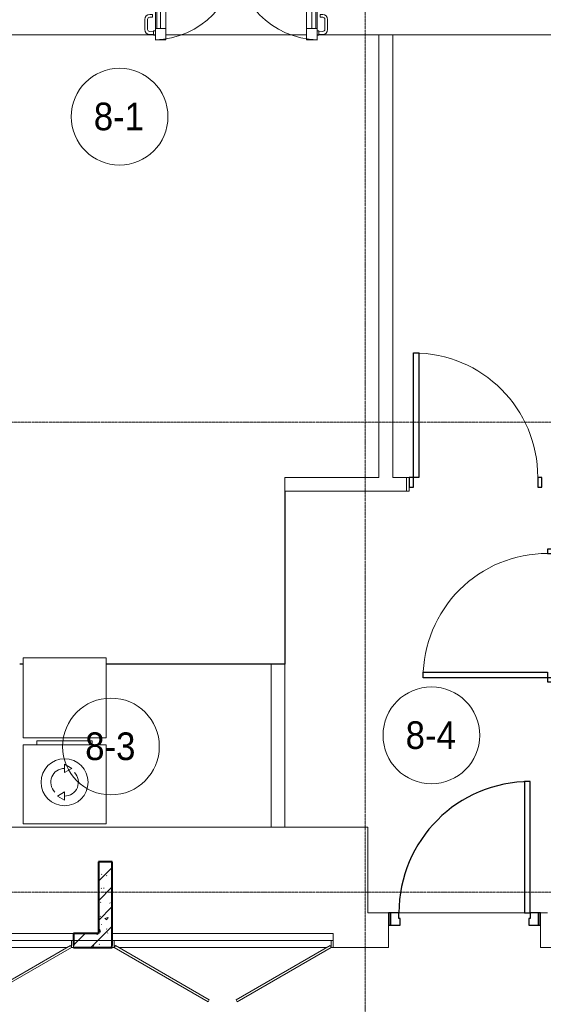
# Model space of a CAD drawing. Header units: millimetres. Extents: x 5617 to 106320, y 7718 to 217672.
# Tile 26 of 44: x 44287 to 48077, y 69989 to 77110. Entities that reach past the tile are written whole.
import ezdxf

# ---------------------------------------------------------------- set-up
doc = ezdxf.new("R2010")
doc.units = ezdxf.units.MM
doc.linetypes.add('ADSK_Линия сетки', pattern=[25, 20, -2.5, 0, -2.5])
doc.linetypes.add('Линия сетки', pattern=[25, 20, -2.5, 0, -2.5])
for name, color, linetype, lineweight in [('Двери', 7, 'Continuous', 18), ('Каркас несущий', 7, 'Continuous', 18), ('Каркас_Импост', 7, 'Continuous', 30), ('Марки помещений', 7, 'Continuous', 20), ('Мебель', 7, 'Continuous', 18), ('Монтажный зазор', 7, 'Continuous', 30), ('Оси', 7, 'Continuous', 9), ('Панели витража', 7, 'Continuous', 18), ('Панель', 7, 'Continuous', 30), ('Перекрытия', 7, 'Continuous', 18), ('Стены', 7, 'Continuous', 18), ('Стены разрез', 7, 'Continuous', 40), ('Электрооборудование', 7, 'Continuous', 18)]:
    doc.layers.add(name, color=color, linetype=linetype, lineweight=lineweight)
doc.styles.add('Arial_4', font='arial.ttf', dxfattribs={"width": 0.9, "height": 200})
pattern_1 = [(50, (0, 0), (218.62117, -19.1268), [22.86, -251.46]), (355, (0, 0), (-42.2919, 229.2684), [18.288, -201.168]), (100.451, (18.22, -1.6), (176.3311, 210.13963), [19.428, -213.708]), (46.184, (0, 60.96), (325.29495, -50.4516), [34.29, -377.19]), (96.636, (27.1, 56.76), (284.883, 296.9127), [29.142, -320.562]), (351.184, (0, 60.96), (284.8858, 296.9107), [27.432, -301.752]), (21, (30.48, 45.72), (181.93753, -122.7183), [22.86, -251.46]), (326, (30.48, 45.72), (74.1622, 221.0262), [18.288, -201.168]), (71.451, (45.64, 35.5), (256.10035, 98.30526), [19.428, -213.708]), (37.5, (0, 0), (3.70639, 101.465895), [3.353, -195.377, 3.353, -200.863, -201.93]), (37.5, (0, 0), (3.70639, 101.465895), [-402.946, 3.353, -198.577]), (7.5, (0, 0), (80.18358, 120.21653), [3.353, -113.081, 3.353, -190.805, -76.962]), (7.5, (0, 0), (80.18358, 120.21653), [-310.591, 3.353, -73.609]), (327.5, (-67.97, 0), (162.70865, -6.87497), [3.353, -72.847, 3.353, -234.391, -315.468]), (327.5, (-67.97, 0), (162.70865, -6.87497), [-313.944, 3.353, -312.115]), (317.5, (-98.45, 0), (177.75468, 30.51183), [3.353, -95.707, 3.353, -154.534, -224.028]), (317.5, (-98.45, 0), (177.75468, 30.51183), [-256.946, 3.353, -220.675])]
pattern_2 = [(45, (0, 0), (-70.71068, 70.71068), [])]

# ---------------------------------------------------------------- blocks, each defined once
blk = doc.blocks.new('MR_Зона обслуживания - MR_Зона обслуживания-2560098-МКСС_K1_L21_67_500_')
at = {"layer": 'Мебель', "color": 254, "lineweight": 9, "true_color": 0xcccccc}
for p, q in [((300, 580), (-300, 580)), ((-300, 580), (-300, 0)), ((300, 0), (300, 580)), ((-300, 0), (300, 0))]:
    blk.add_line(p, q, dxfattribs=at)
blk = doc.blocks.new('A_DOR_Door - Вн_3_Одинарная_1000x2100-2944671-МКСС_K1_L21_67_500_')
at = {"layer": 'Двери', "color": 254, "lineweight": 30, "true_color": 0xcccccc}
for p, q in [((-450, 50), (-450, 950)), ((-450, 950), (-410, 950)), ((-450, 50), (-450, 950)), ((-410, 950), (-410, 50)), ((-480, 50), (-480, -20)), ((-450, 50), (-480, 50)), ((-410, 50), (-450, 50)), ((-450, -20), (-450, 50)), ((480, 50), (450, 50)), ((450, 50), (450, -20)), ((480, -20), (480, 50)), ((-480, -20), (-450, -20)), ((450, -20), (480, -20))]:
    blk.add_line(p, q, dxfattribs=at)
at = {"layer": 'Двери', "color": 254, "lineweight": 9, "true_color": 0xe5e5e5}
blk.add_arc((-450, 50), 900, 360, 90, dxfattribs=at)
blk = doc.blocks.new('A_DOR_Door - Вн_3_Одинарная_1000x2100-2943329-МКСС_K1_L21_67_500_')
at = {"layer": 'Двери', "color": 254, "lineweight": 30, "true_color": 0xcccccc}
for p, q in [((-450, 50), (-450, 950)), ((-450, 950), (-410, 950)), ((-450, 50), (-450, 950)), ((-410, 950), (-410, 50)), ((-480, 50), (-480, -20)), ((-450, 50), (-480, 50)), ((-410, 50), (-450, 50)), ((-450, -20), (-450, 50)), ((480, 50), (450, 50)), ((450, 50), (450, -20)), ((480, -20), (480, 50)), ((-480, -20), (-450, -20)), ((450, -20), (480, -20))]:
    blk.add_line(p, q, dxfattribs=at)
at = {"layer": 'Двери', "color": 254, "lineweight": 9, "true_color": 0xe5e5e5}
blk.add_arc((-450, 50), 900, 360, 90, dxfattribs=at)
blk = doc.blocks.new('101_Дверь_Однопольная - _НЧ_Мет_900х2100_Квартира_Л-3607118-МКСС_K1_L21_67_500_')
at = {"layer": 'Каркас_Импост', "color": 254, "true_color": 0xcccccc}
for p, q in [((-475, 125), (-535, 125)), ((-535, 125), (-535, 35)), ((-475, 85), (-475, 125)), ((-465, 85), (-475, 85)), ((-465, 35), (-465, 85)), ((475, 85), (465, 85)), ((465, 85), (465, 35)), ((535, 125), (475, 125)), ((475, 125), (475, 85)), ((535, 35), (535, 125)), ((-535, 35), (-465, 35)), ((465, 35), (535, 35))]:
    blk.add_line(p, q, dxfattribs=at)
at = {"layer": 'Монтажный зазор', "color": 254, "true_color": 0xcccccc}
for p, q in [((-535, 125), (-550, 125)), ((-550, 125), (-550, 35)), ((-535, 35), (-535, 125)), ((550, 125), (535, 125)), ((535, 125), (535, 35)), ((550, 35), (550, 125)), ((-550, 35), (-535, 35)), ((535, 35), (550, 35))]:
    blk.add_line(p, q, dxfattribs=at)
at = {"layer": 'Панель', "color": 254, "true_color": 0xcccccc}
for p, q in [((475, 1075), (435, 1075)), ((435, 1075), (435, 125)), ((475, 125), (475, 1075)), ((435, 125), (475, 125))]:
    blk.add_line(p, q, dxfattribs=at)
blk.add_arc((475, 125), 950, 90, 180, dxfattribs=at)
blk = doc.blocks.new('101_Лючок доступа_Двупольный - ЛД_П_1350х2100_ПК-3932042-МКСС_K1_L21_67_500_')
at = {"layer": 'Двери', "color": 254, "true_color": 0xcccccc}
for p, q in [((-88.4, 380), (-660, 50)), ((-652.5, 37), (-80.9, 367)), ((-80.9, 367), (-88.4, 380)), ((88.4, 380), (80.9, 367)), ((80.9, 367), (652.5, 37)), ((660, 50), (88.4, 380)), ((-660, 50), (-675, 50)), ((-660, 50), (-652.5, 37)), ((0, 50), (-630, 50)), ((630, 50), (0, 50)), ((652.5, 37), (660, 50)), ((675, 50), (660, 50)), ((675, -50), (-675, -50))]:
    blk.add_line(p, q, dxfattribs=at)
at = {"layer": 'Каркас_Импост', "color": 254, "lineweight": 18, "true_color": 0xcccccc}
for p, q in [((-675, 50), (-660, 50)), ((-675, 50), (-675, 0)), ((-675, 0), (-660, 0)), ((-660, 50), (-660, 0)), ((675, 50), (660, 50)), ((660, 50), (660, 0)), ((660, 0), (675, 0)), ((675, 50), (675, 0))]:
    blk.add_line(p, q, dxfattribs=at)
blk = doc.blocks.new('101_Лючок доступа_Двупольный - ЛД_П_1600х2100-3936484-МКСС_K1_L21_67_500_')
at = {"layer": 'Двери', "color": 254, "true_color": 0xcccccc}
for p, q in [((-105.2, 442.5), (-785, 50)), ((-777.5, 37), (-97.7, 429.5)), ((-97.7, 429.5), (-105.2, 442.5)), ((105.2, 442.5), (97.7, 429.5)), ((97.7, 429.5), (777.5, 37)), ((785, 50), (105.2, 442.5)), ((-785, 50), (-800, 50)), ((-785, 50), (-777.5, 37)), ((0, 50), (-755, 50)), ((755, 50), (0, 50)), ((777.5, 37), (785, 50)), ((800, 50), (785, 50)), ((800, -50), (-800, -50))]:
    blk.add_line(p, q, dxfattribs=at)
at = {"layer": 'Каркас_Импост', "color": 254, "lineweight": 18, "true_color": 0xcccccc}
for p, q in [((-800, 50), (-785, 50)), ((-800, 50), (-800, 0)), ((-800, 0), (-785, 0)), ((-785, 50), (-785, 0)), ((800, 50), (785, 50)), ((785, 50), (785, 0)), ((785, 0), (800, 0)), ((800, 50), (800, 0))]:
    blk.add_line(p, q, dxfattribs=at)
blk = doc.blocks.new('ПР - 1350_100_Оп840-1880-3952350-МКСС_K1_L21_67_500_')
at = {"layer": 'Каркас несущий', "color": 254, "true_color": 0xffcccc}
blk.add_line((-2555, 0), (1515, 0), dxfattribs=at)
blk.add_line((-2555, 0), (1515, 0), dxfattribs=at)
blk = doc.blocks.new('MR_Стиральная машина - Стиральная машина_600-2560097-МКСС_K1_L21_67_500_')
at = {"layer": 'Электрооборудование', "color": 253, "true_color": 0xaaaaaa}
for p, q in [((-300, 570), (300, 570)), ((-300, 0), (-300, 570)), ((-200, 600), (200, 600)), ((-200, 570), (-200, 600)), ((200, 600), (200, 570)), ((300, 570), (300, 0)), ((0, 430), (52, 400)), ((0, 370), (0, 430)), ((52, 400), (0, 370)), ((-52, 200), (0, 230)), ((0, 230), (0, 170)), ((0, 170), (-52, 200)), ((300, 0), (-300, 0))]:
    blk.add_line(p, q, dxfattribs=at)
for radius, start, end in [(170, 0, 180), (100, 90, 225), (100, 270, 45), (170, 180, 0)]:
    blk.add_arc((0, 300), radius, start, end, dxfattribs=at)
blk = doc.blocks.new('135_SLK_K1_AR_rvt-1-МКСС_K1_L21_67_500_')
at = {"layer": 'Стены разрез', "lineweight": 9, "true_color": 0xcccccc}
h = blk.add_hatch(dxfattribs=at)
h.set_pattern_fill('FP_1', color=254, style=0, pattern_type=2)
h.set_pattern_definition(pattern_1)
h.paths.add_polyline_path([(30520, 70500), (30520, 71020), (30420, 71020), (30420, 70500)])
h = blk.add_hatch(dxfattribs=at)
h.set_pattern_fill('FP_3', color=254, style=0, pattern_type=2)
h.set_pattern_definition(pattern_2)
h.paths.add_polyline_path([(30520, 70500), (30520, 71020), (30420, 71020), (30420, 70500)])
h = blk.add_hatch(dxfattribs=at)
h.set_pattern_fill('FP_1', color=254, style=0, pattern_type=2)
h.set_pattern_definition(pattern_1)
h.paths.add_polyline_path([(30520, 70400), (30520, 70500), (30240, 70500), (30240, 70400), (30401.1, 70400)])
h.paths.add_polyline_path([(28050, 70400), (28890, 70400), (28890, 70500), (28050, 70500), (28050, 70498.3)])
h = blk.add_hatch(dxfattribs=at)
h.set_pattern_fill('FP_3', color=254, style=0, pattern_type=2)
h.set_pattern_definition(pattern_2)
h.paths.add_polyline_path([(30520, 70400), (30520, 70500), (30240, 70500), (30240, 70400), (30401.1, 70400)])
h.paths.add_polyline_path([(28050, 70400), (28890, 70400), (28890, 70500), (28050, 70500), (28050, 70498.3)])
at = {"layer": 'Перекрытия', "color": 254, "true_color": 0xcccccc}
for p, q in [((30832.5, 77000), (28750, 77000)), ((31927, 77000), (30908, 77000)), ((32450, 77000), (32002.5, 77000)), ((34432.5, 77000), (32550, 77000)), ((32650, 73800), (32670, 73800)), ((32670, 73730), (32670, 73700)), ((32670, 73700), (32650, 73700)), ((31670, 72450), (31770, 72450)), ((29250, 71270), (31670, 71270)), ((31770, 71270), (32370, 71270)), ((32370, 71270), (32370, 70650)), ((32370, 70650), (32520, 70650)), ((32595, 70650), (33505, 70650)), ((33505, 70650), (32595, 70650)), ((33620, 70650), (33670, 70650)), ((32520, 70560), (32520, 70400)), ((33620, 70400), (33620, 70560)), ((32520, 70400), (32120, 70400)), ((34970, 70400), (33620, 70400))]:
    blk.add_line(p, q, dxfattribs=at)
at = {"layer": 'Стены', "color": 254, "true_color": 0xcccccc}
for p, q in [((32450, 73800), (32450, 77000)), ((32550, 77000), (32450, 77000)), ((32550, 77000), (32550, 73800)), ((31770, 73800), (32450, 73800)), ((31770, 73700), (31770, 73800)), ((32550, 73800), (32650, 73800)), ((32650, 73700), (32650, 73800)), ((31769.6, 72450.4), (31769.6, 73700)), ((31770, 73700), (31769.6, 73700)), ((31770.4, 73700), (31770.4, 72450.4)), ((32650, 73700), (31770.4, 73700)), ((29850, 72450.4), (29875, 72450.4)), ((29875, 72449.6), (29850, 72449.6)), ((30475, 72450.4), (31769.6, 72450.4)), ((31670, 72449.6), (30475, 72449.6)), ((31670, 71270), (31670, 72449.6)), ((31770, 72449.6), (31670, 72449.6)), ((31770.4, 72449.6), (31770, 72449.6)), ((31770, 72449.6), (31770, 71270)), ((31770.4, 72449.6), (31770.4, 72450.4)), ((31770, 71270), (31670, 71270)), ((28890, 70500), (30240, 70500)), ((30520, 70500), (32120, 70500)), ((32120, 70500), (32120, 70415))]:
    blk.add_line(p, q, dxfattribs=at)
at = {"layer": 'Стены разрез', "color": 254, "true_color": 0xcccccc}
for p, q in [((30420, 71020), (30420, 70500)), ((30520, 71020), (30420, 71020)), ((30520, 70500), (30520, 71020)), ((30420, 70500), (30240, 70500)), ((30240, 70500), (30240, 70415)), ((30520, 70415), (30520, 70500)), ((30240, 70400), (30520, 70400))]:
    blk.add_line(p, q, dxfattribs=at)
at = {"layer": 'Двери', "color": 254, "lineweight": 18, "true_color": 0xcccccc}
for name, p in [('A_DOR_Door - Вн_3_Одинарная_1000x2100-2944671-МКСС_K1_L21_67_500_', (33150, 73750)), ('101_Дверь_Однопольная - _НЧ_Мет_900х2100_Квартира_Л-3607118-МКСС_K1_L21_67_500_', (33070, 70525))]:
    blk.add_blockref(name, p, dxfattribs=at)
for name, p, rotation in [('A_DOR_Door - Вн_3_Одинарная_1000x2100-2943329-МКСС_K1_L21_67_500_', (33720, 72800), 89.99999999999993), ('101_Лючок доступа_Двупольный - ЛД_П_1350х2100_ПК-3932042-МКСС_K1_L21_67_500_', (29565, 70450), 180), ('101_Лючок доступа_Двупольный - ЛД_П_1600х2100-3936484-МКСС_K1_L21_67_500_', (31320, 70450), 180)]:
    blk.add_blockref(name, p, dxfattribs=dict(at, rotation=rotation))
at = {"layer": 'Каркас несущий', "color": 254, "lineweight": 18, "true_color": 0xcccccc, "rotation": 180}
blk.add_blockref('ПР - 1350_100_Оп840-1880-3952350-МКСС_K1_L21_67_500_', (29565, 70450), dxfattribs=at)
at = {"layer": 'Мебель', "color": 254, "lineweight": 18, "true_color": 0xcccccc}
blk.add_blockref('MR_Зона обслуживания - MR_Зона обслуживания-2560098-МКСС_K1_L21_67_500_', (30175, 71915), dxfattribs=at)
at = {"layer": 'Электрооборудование', "color": 253, "lineweight": 18, "true_color": 0xaaaaaa}
blk.add_blockref('MR_Стиральная машина - Стиральная машина_600-2560097-МКСС_K1_L21_67_500_', (30175, 71295), dxfattribs=at)
blk = doc.blocks.new('A_PAN_ALU_Door_Double - EXT_1_Double_EQ-7069135-МКСС_K1_L21_67_500_')
at = {"layer": 'Двери', "color": 254, "lineweight": 5, "true_color": 0xcccccc}
for p, q in [((-585, -169.2), (-585, -603.6)), ((-575.9, -169.2), (-547.2, -169.2)), ((-575.9, -169.2), (-575.9, -603.6)), ((-547.2, -603.6), (-547.2, -169.2)), ((-509.5, -603.6), (-509.5, -169.2)), ((509.5, -603.6), (509.5, -169.2)), ((547.2, -603.6), (547.2, -169.2)), ((575.9, -169.2), (547.2, -169.2)), ((575.9, -169.2), (575.9, -603.6)), ((585, -169.2), (585, -603.6)), ((-575.9, -603.6), (-547.2, -603.6)), ((575.9, -603.6), (547.2, -603.6))]:
    blk.add_line(p, q, dxfattribs=at)
at = {"layer": 'Двери', "color": 254, "lineweight": 5, "true_color": 0xe5e5e5}
for p, q in [((-661.4, -611.9), (-661.4, -537.8)), ((-641.4, -537.8), (-641.4, -610)), ((-626.4, -502.8), (-606.4, -502.8)), ((-606.4, -522.8), (-626.4, -522.8)), ((-606.4, -502.8), (-606.4, -522.8)), ((626.3, -502.8), (606.4, -502.8)), ((606.4, -502.8), (606.4, -522.8)), ((606.4, -522.8), (626.3, -522.8)), ((641.4, -537.8), (641.4, -610)), ((661.4, -611.9), (661.4, -537.8)), ((-625.8, -625), (-598.9, -624)), ((-598.9, -649.8), (-598.9, -622.2)), ((-596.4, -619.8), (-584.9, -619.8)), ((596.4, -619.8), (584.9, -619.8)), ((598.9, -649.8), (598.9, -622.2)), ((625.8, -625), (598.9, -624)), ((-598.9, -647.9), (-627.7, -646.9)), ((-584.9, -652.3), (-596.4, -652.3)), ((584.9, -652.3), (596.4, -652.3)), ((598.9, -647.9), (627.7, -646.9))]:
    blk.add_line(p, q, dxfattribs=at)
for centre, radius, start, end in [((-597.5, -87.6), 597.5, 270.93769, 0.70325), ((597.5, -87.6), 597.5, 179.29675, 269.06231), ((-626.4, -537.8), 35, 90, 180), ((-626.4, -537.8), 15, 90, 180), ((626.3, -537.8), 35, 0, 90), ((626.3, -537.8), 15, 0, 90), ((-626.4, -611.9), 35, 180, 267.80551), ((-626.4, -610), 15, 180, 272.19444), ((-596.4, -622.2), 2.5, 90, 179.99999), ((596.4, -622.2), 2.5, 0.00001, 90), ((626.3, -610), 15, 267.80556, 0), ((626.3, -611.9), 35, 272.19449, 0), ((-596.4, -649.8), 2.5, 179.99999, 270), ((596.4, -649.8), 2.5, 270, 0.00001)]:
    blk.add_arc(centre, radius, start, end, dxfattribs=at)
at = {"layer": 'Каркас_Импост', "color": 254, "lineweight": 5, "true_color": 0xcccccc}
for p, q in [((-509.5, -90.6), (-585, -90.6)), ((-585, -90.6), (-585, -169.2)), ((-509.5, -169.2), (-509.5, -90.6)), ((509.5, -90.6), (585, -90.6)), ((509.5, -169.2), (509.5, -90.6)), ((585, -90.6), (585, -169.2)), ((-585, -169.2), (-509.5, -169.2)), ((585, -169.2), (509.5, -169.2)), ((-509.5, -603.6), (-585, -603.6)), ((-585, -603.6), (-585, -685.1)), ((-509.5, -685.1), (-509.5, -603.6)), ((509.5, -603.6), (585, -603.6)), ((509.5, -685.1), (509.5, -603.6)), ((585, -603.6), (585, -685.1)), ((-585, -685.1), (-509.5, -685.1)), ((585, -685.1), (509.5, -685.1))]:
    blk.add_line(p, q, dxfattribs=at)
at = {"layer": 'Панели витража', "color": 254, "lineweight": 5, "true_color": 0xcccccc}
for p, q in [((-652.5, 0.5), (-597.5, 0.5)), ((-652.5, -75), (-652.5, 0.5)), ((-597.5, 0.5), (-597.5, -75)), ((597.5, -75), (597.5, 0)), ((597.5, 0), (652.5, 0)), ((652.5, 0), (652.5, -75)), ((-597.5, -75), (-652.5, -75)), ((652.5, -75), (597.5, -75))]:
    blk.add_line(p, q, dxfattribs=at)
blk = doc.blocks.new('135_SLK_K1_AR_FCD_rvt-1-МКСС_K1_L21_67_500_')
at = {"layer": 'Панели витража', "color": 254, "lineweight": 5, "true_color": 0xcccccc}
blk.add_blockref('A_PAN_ALU_Door_Double - EXT_1_Double_EQ-7069135-МКСС_K1_L21_67_500_', (31417.5, 77650), dxfattribs=at)
blk = doc.blocks.new('050_Марка_Помещение - Номер-620969-МКСС_K1_L21_67_500_')
at = {"layer": 'Марки помещений'}
blk.add_circle((0, 0), 3.5, dxfattribs=at)

msp = doc.modelspace()

# ---------------------------------------------------------------- linework, layer by layer
at = {"layer": 'Оси', "linetype": 'Линия сетки'}
msp.add_line((46787.3, 54703.8), (46787.3, 80999.9), dxfattribs=at)
at = {"layer": 'Оси', "linetype": 'ADSK_Линия сетки'}
for p, q in [((74890.6, 74200), (25783.4, 74200)), ((74890.6, 70800), (25783.4, 70800))]:
    msp.add_line(p, q, dxfattribs=at)

# ---------------------------------------------------------------- block references
at = {"lineweight": 5}
for name in ['135_SLK_K1_AR_FCD_rvt-1-МКСС_K1_L21_67_500_', '135_SLK_K1_AR_rvt-1-МКСС_K1_L21_67_500_']:
    msp.add_blockref(name, (14437.3, 0), dxfattribs=at)
at = {"layer": 'Марки помещений', "xscale": 99.99999999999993, "yscale": 99.99999999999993, "zscale": 99.99999999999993}
for p in [(45010.3, 76408.5), (47267.4, 71934.1), (44948.1, 71853.3)]:
    msp.add_blockref('050_Марка_Помещение - Номер-620969-МКСС_K1_L21_67_500_', p, dxfattribs=at)

# ---------------------------------------------------------------- texts
at = {"layer": 'Марки помещений', "lineweight": 9, "char_height": 200, "width": 447.342, "attachment_point": 1, "style": 'Arial_4'}
for s, insert in [('8-1', (44823.8, 76510.3)), ('8-4', (47080.9, 72035.8)), ('8-3', (44761.6, 71955.1))]:
    msp.add_mtext(s, dxfattribs=dict(at, insert=insert))

doc.saveas('drawing.dxf')
